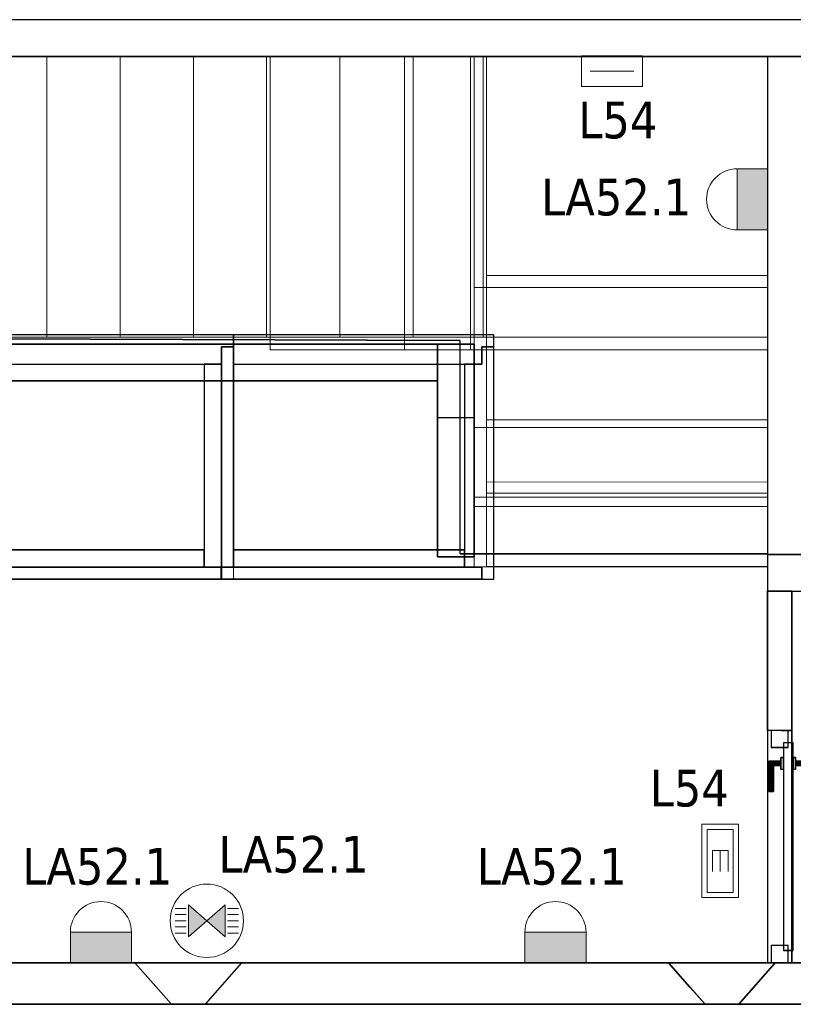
# Model space of a CAD drawing. Header units: metres. Extents: x 391.1 to 430.4, y 12.7 to 28.4.
# Tile 181 of 186: x 412.7 to 415.9, y 24.2 to 28.2. Entities that reach past the tile are written whole.
import ezdxf

# ---------------------------------------------------------------- set-up
doc = ezdxf.new("R2010")
doc.units = ezdxf.units.M
doc.layers.add('01_CARPINTERIA', color=5, linetype='Continuous', lineweight=25, true_color=0x0000ff)
doc.layers.add('01_SUELOS', color=7, linetype='Continuous', lineweight=25, true_color=0x007f00)
for name, color, linetype, lineweight in [('A-DETL-GENF-OTLN', 7, 'Continuous', 18), ('A-GENM-____-OTLN', 7, 'Continuous', 18), ('A-WALL-____-MCUT', 7, 'Continuous', 25), ('A-WALL-____-OTLN', 7, 'Continuous', 25), ('E-LITE-____-IDEN', 7, 'Continuous', 30), ('E-LITE-EQPM-IDEN', 7, 'Continuous', 30), ('S-STRS-____-MCUT', 7, 'Continuous', 18), ('S-STRS-____-OTLN', 7, 'Continuous', 18)]:
    doc.layers.add(name, color=color, linetype=linetype, lineweight=lineweight)
doc.styles.add('Tahoma_4', font='tahoma.ttf', dxfattribs={"height": 0.15})

# ---------------------------------------------------------------- blocks, each defined once
blk = doc.blocks.new('Family - Peldaño final-153578-02_ENLLUMENAT_P0')
at = {"layer": 'S-STRS-____-OTLN', "color": 253, "true_color": 0xaaaaaa}
for p, q in [((1.109, 2.0879), (3.7856, 2.0879)), ((1.999, 2.0879), (1.699, 2.0879)), ((1.699, 2.0879), (1.999, 2.0879)), ((1.999, 2.0879), (1.699, 2.0879)), ((2.299, 2.0879), (1.999, 2.0879)), ((1.999, 2.0879), (2.299, 2.0879)), ((1.999, 2.0879), (1.999, 0.9379)), ((1.999, 0.9379), (1.999, 2.0879)), ((1.999, 0.9379), (1.999, 2.0879)), ((1.999, 2.0879), (1.999, 0.9379)), ((1.999, 0.9379), (1.999, 2.0879)), ((1.999, 0.9379), (1.999, 2.0879)), ((2.299, 2.0879), (1.999, 2.0879)), ((2.299, 0.9379), (2.299, 2.0879)), ((2.299, 2.0879), (2.299, 0.9379)), ((2.599, 2.0879), (2.299, 2.0879)), ((2.299, 2.0879), (2.599, 2.0879)), ((2.299, 2.0879), (2.299, 0.9379)), ((2.299, 0.9379), (2.299, 2.0879)), ((2.299, 0.9379), (2.299, 2.0879)), ((2.299, 0.9379), (2.299, 2.0879)), ((2.599, 2.0879), (2.299, 2.0879)), ((2.599, 0.9379), (2.599, 2.0879)), ((2.599, 2.0879), (2.599, 0.9379)), ((2.899, 2.0879), (2.599, 2.0879)), ((2.599, 2.0879), (2.899, 2.0879)), ((2.599, 2.0879), (2.599, 0.9379)), ((2.599, 0.9379), (2.599, 2.0879)), ((2.599, 0.9379), (2.599, 2.0879)), ((2.599, 0.9379), (2.599, 2.0879)), ((2.899, 2.0879), (2.599, 2.0879)), ((3.199, 2.0879), (2.899, 2.0879)), ((2.899, 2.0879), (3.199, 2.0879)), ((2.899, 2.0879), (2.899, 0.9379)), ((2.899, 0.9379), (2.899, 2.0879)), ((2.899, 0.9379), (2.899, 2.0879)), ((2.899, 2.0879), (2.899, 0.9379)), ((2.899, 0.9379), (2.899, 2.0879)), ((2.899, 0.9379), (2.899, 2.0879)), ((3.199, 2.0879), (2.899, 2.0879)), ((3.199, 0.9379), (3.199, 2.0879)), ((3.199, 2.0879), (3.199, 0.9379)), ((3.499, 2.0879), (3.199, 2.0879)), ((3.199, 2.0879), (3.499, 2.0879)), ((3.199, 2.0879), (3.199, 0.9379)), ((3.199, 0.9379), (3.199, 2.0879)), ((3.199, 0.9379), (3.199, 2.0879)), ((3.199, 0.9379), (3.199, 2.0879)), ((3.499, 2.0879), (3.199, 2.0879)), ((3.499, 0.9379), (3.499, 2.0879)), ((3.499, 2.0879), (3.499, 0.9379)), ((3.799, 2.0879), (3.499, 2.0879)), ((3.499, 2.0879), (3.799, 2.0879)), ((3.499, 2.0879), (3.499, 0.9379)), ((3.499, 0.9379), (3.499, 2.0879)), ((3.499, 0.9379), (3.499, 2.0879)), ((3.499, 0.9379), (3.499, 2.0879)), ((3.799, 2.0879), (3.499, 2.0879)), ((3.7856, 2.0879), (3.799, 2.0879)), ((3.7856, 0.9379), (3.7856, 2.0879)), ((4.9492, 2.0879), (3.799, 2.0879)), ((3.799, 2.0879), (4.9492, 2.0879)), ((3.799, 2.0879), (3.799, 0.9379)), ((3.799, 0.9379), (3.799, 2.0879)), ((4.9492, 2.0879), (3.799, 2.0879)), ((3.799, 2.0879), (4.9492, 2.0879)), ((3.799, 2.0879), (3.799, 0.9379)), ((3.799, 0.9379), (3.799, 2.0879)), ((3.799, 0.9379), (3.799, 2.0879)), ((3.799, 2.0879), (3.799, 0.9379)), ((3.799, 2.0879), (3.799, 0.9379)), ((3.799, 0.9379), (3.799, 2.0879)), ((4.949, 0.9378), (4.9492, 2.0879)), ((4.9492, 2.0879), (4.949, 0.9378)), ((4.949, 0.9378), (4.9492, 2.0879)), ((4.9492, 2.0879), (4.949, 0.9378)), ((3.799, 0.6002), (3.7991, 1.1902)), ((3.7991, 1.1902), (3.799, 0.3456)), ((3.7991, 1.1902), (4.9491, 1.1901)), ((4.9491, 1.1901), (4.949, 0.3454)), ((4.949, 0.6), (4.9491, 1.1901)), ((1.109, 0.9379), (3.7856, 0.9379)), ((1.699, 0.9379), (1.999, 0.9379)), ((1.999, 0.9379), (1.699, 0.9379)), ((1.999, 0.9379), (1.699, 0.9379)), ((1.999, 0.9379), (2.299, 0.9379)), ((2.299, 0.9379), (1.999, 0.9379)), ((2.299, 0.9379), (1.999, 0.9379)), ((2.299, 0.9379), (2.599, 0.9379)), ((2.599, 0.9379), (2.299, 0.9379)), ((2.599, 0.9379), (2.299, 0.9379)), ((2.599, 0.9379), (2.899, 0.9379)), ((2.899, 0.9379), (2.599, 0.9379)), ((2.899, 0.9379), (2.599, 0.9379)), ((2.899, 0.9379), (3.199, 0.9379)), ((3.199, 0.9379), (2.899, 0.9379)), ((3.199, 0.9379), (2.899, 0.9379)), ((3.199, 0.9379), (3.499, 0.9379)), ((3.499, 0.9379), (3.199, 0.9379)), ((3.499, 0.9379), (3.199, 0.9379)), ((3.499, 0.9379), (3.799, 0.9379)), ((3.799, 0.9379), (3.499, 0.9379)), ((3.799, 0.9379), (3.499, 0.9379)), ((3.7856, 0.9379), (3.799, 0.9379)), ((3.799, 0.9379), (4.949, 0.9378)), ((4.949, 0.9378), (3.799, 0.9379)), ((4.949, 0.9378), (3.799, 0.9379)), ((3.799, 0.9379), (4.949, 0.9378)), ((3.799, 0.9379), (3.799, 0.6002)), ((3.799, 0.6002), (3.799, 0.9379)), ((3.799, 0.9379), (4.949, 0.9378)), ((4.949, 0.9378), (3.799, 0.9379)), ((4.949, 0.6), (4.949, 0.9378)), ((4.949, 0.9378), (4.949, 0.6)), ((3.799, 0.3002), (3.799, 0.6002)), ((3.799, 0.6002), (4.949, 0.6)), ((3.799, 0.6002), (4.949, 0.6)), ((4.949, 0.6), (3.799, 0.6002)), ((3.799, 0.6002), (4.949, 0.6)), ((3.799, 0.6002), (3.799, 0.3002)), ((3.799, 0.3002), (3.799, 0.6002)), ((3.799, 0.6002), (4.949, 0.6)), ((4.949, 0.6), (3.799, 0.6002)), ((4.949, 0.3), (4.949, 0.6)), ((4.949, 0.3), (4.949, 0.6)), ((4.949, 0.6), (4.949, 0.3)), ((3.799, 0.3456), (3.7989, 0.0002)), ((4.949, 0.3454), (3.799, 0.3456)), ((4.949, 0.3454), (4.9489, 0)), ((3.7989, 0.0002), (3.799, 0.3002)), ((3.799, 0.3002), (3.7989, 0.0002)), ((3.7989, 0.0002), (3.799, 0.3002)), ((3.799, 0.3002), (4.949, 0.3)), ((3.799, 0.3002), (4.949, 0.3)), ((4.949, 0.3), (3.799, 0.3002)), ((3.799, 0.3002), (4.949, 0.3)), ((3.799, 0.3002), (4.949, 0.3)), ((4.949, 0.3), (3.799, 0.3002)), ((4.9489, 0), (4.949, 0.3)), ((4.9489, 0), (4.949, 0.3)), ((4.949, 0.3), (4.9489, 0)), ((3.7989, 0.0002), (4.9489, 0)), ((3.7989, 0.0002), (4.9489, 0)), ((3.7989, 0.0002), (4.9489, 0)), ((4.9489, 0), (3.7989, 0.0002))]:
    blk.add_line(p, q, dxfattribs=at)
blk = doc.blocks.new('Family - Envans PB-155351-02_ENLLUMENAT_P0')
at = {"layer": 'A-WALL-____-MCUT', "color": 253, "true_color": 0xaaaaaa}
for p, q in [((2.1875, 0.17), (0, 0.17)), ((0, 0.17), (0, 0)), ((2.1875, 0), (2.1875, 0.17)), ((0, 0), (2.1875, 0))]:
    blk.add_line(p, q, dxfattribs=at)
at = {"layer": 'A-WALL-____-OTLN', "color": 253, "true_color": 0xaaaaaa}
for p, q in [((2.1875, 0.17), (0, 0.17)), ((0, 0.17), (0, 0)), ((2.1875, 0), (2.1875, 0.17)), ((0, 0), (2.1875, 0))]:
    blk.add_line(p, q, dxfattribs=at)
at = {"layer": 'A-WALL-____-OTLN', "color": 253, "lineweight": 18, "true_color": 0xaaaaaa}
blk.add_line((0, 0), (2.1875, 0), dxfattribs=at)
blk = doc.blocks.new('Family - Envans PB-155415-02_ENLLUMENAT_P0')
at = {"layer": 'A-WALL-____-MCUT', "color": 253, "true_color": 0xaaaaaa}
for p, q in [((0.9849, 0.12), (0.05, 0.12)), ((0.05, 0.12), (0.05, 0.05)), ((0.9849, 0.05), (0.9849, 0.12)), ((1.4949, 0.12), (1.1049, 0.12)), ((1.1049, 0.12), (1.1049, 0.05)), ((1.4949, 0.05), (1.4949, 0.12)), ((0, 0.05), (0, 0)), ((0.05, 0.05), (0, 0.05)), ((1.1049, 0.05), (0.9849, 0.05)), ((1.5649, 0.05), (1.4949, 0.05)), ((1.5649, 0), (1.5649, 0.05)), ((0, 0), (1.5649, 0))]:
    blk.add_line(p, q, dxfattribs=at)
at = {"layer": 'A-WALL-____-OTLN', "color": 253, "true_color": 0xaaaaaa}
for p, q in [((0.05, 0.12), (0.05, 0.05)), ((0.9849, 0.12), (0.05, 0.12)), ((0.9849, 0.05), (0.9849, 0.12)), ((1.1049, 0.12), (1.1049, 0.05)), ((1.4949, 0.12), (1.1049, 0.12)), ((1.4949, 0.05), (1.4949, 0.12)), ((0, 0.05), (0, 0)), ((0.05, 0.05), (0, 0.05)), ((1.1049, 0.05), (0.9849, 0.05)), ((1.5649, 0.05), (1.4949, 0.05)), ((1.5649, 0), (1.5649, 0.05)), ((0, 0), (1.5649, 0))]:
    blk.add_line(p, q, dxfattribs=at)
at = {"layer": 'A-WALL-____-OTLN', "color": 253, "lineweight": 18, "true_color": 0xaaaaaa}
blk.add_line((0, 0), (1.6149, 0), dxfattribs=at)
blk = doc.blocks.new('Family - Envans PB-155440-02_ENLLUMENAT_P0')
at = {"layer": 'A-WALL-____-MCUT', "color": 253, "true_color": 0xaaaaaa}
for p, q in [((0.83, 0.12), (0, 0.12)), ((0, 0.12), (0, 0.05)), ((0.83, 0.05), (0.83, 0.12)), ((0, 0.05), (0, 0)), ((0.9, 0.05), (0, 0.05)), ((0, 0.05), (0.83, 0.05)), ((0.9, 0), (0.9, 0.05)), ((0, 0), (0.9, 0))]:
    blk.add_line(p, q, dxfattribs=at)
at = {"layer": 'A-WALL-____-OTLN', "color": 253, "true_color": 0xaaaaaa}
for p, q in [((0.83, 0.12), (0, 0.12)), ((0, 0.12), (0, 0.05)), ((0.83, 0.05), (0.83, 0.12)), ((0, 0.05), (0, 0)), ((0, 0.05), (0.9, 0.05)), ((0, 0.05), (0.83, 0.05)), ((0.9, 0.05), (0.9, 0)), ((0.9, 0), (0, 0))]:
    blk.add_line(p, q, dxfattribs=at)
at = {"layer": 'A-WALL-____-OTLN', "color": 253, "lineweight": 18, "true_color": 0xaaaaaa}
blk.add_line((-0.05, 0), (0.9, 0), dxfattribs=at)
blk = doc.blocks.new('Family - Envans PB-155483-02_ENLLUMENAT_P0')
at = {"layer": 'A-WALL-____-MCUT', "color": 253, "true_color": 0xaaaaaa}
for p, q in [((0.0879, 0.0704), (0, 0.1701)), ((0, 0.1701), (0.2323, 0.1701)), ((0.2323, 0.1701), (0.406, 0.1701)), ((0.4366, 0.17), (0.3733, 0.0972)), ((0.406, 0.1701), (0.406, 0.17)), ((0.406, 0.17), (0.406, 0.17)), ((0.406, 0.17), (0.4195, 0.17)), ((0.4195, 0.17), (0.4366, 0.17)), ((0.3733, 0.0972), (0.2886, 0)), ((0.15, 0.0001), (0.0879, 0.0704)), ((0.2313, 0), (0.15, 0.0001)), ((0.2886, 0), (0.2313, 0))]:
    blk.add_line(p, q, dxfattribs=at)
at = {"layer": 'A-WALL-____-OTLN', "color": 253, "true_color": 0xaaaaaa}
for p, q in [((0.4367, 0.1701), (0, 0.1701)), ((0.15, 0.0001), (0, 0.1701)), ((0, 0.1701), (0.4367, 0.1701)), ((0.2323, 0.1701), (0, 0.1701)), ((0, 0.1701), (0.15, 0.0001)), ((0, 0.1701), (0.0879, 0.0704)), ((0.406, 0.1701), (0.2323, 0.1701)), ((0.4367, 0.1701), (0.2886, 0)), ((0.2886, 0), (0.4367, 0.1701)), ((0.3733, 0.0972), (0.4366, 0.17)), ((0.406, 0.1701), (0.406, 0.17)), ((0.406, 0.17), (0.406, 0.1701)), ((0.406, 0.1701), (0.4367, 0.1701)), ((0.406, 0.17), (0.406, 0.1701)), ((0.4367, 0.1701), (0.406, 0.1701)), ((0.406, 0.17), (0.406, 0.17)), ((0.4366, 0.17), (0.406, 0.17)), ((0.406, 0.17), (0.4366, 0.17)), ((0.4195, 0.17), (0.406, 0.17)), ((0.4195, 0.17), (0.4366, 0.17)), ((0.4366, 0.17), (0.4367, 0.1701)), ((0.4366, 0.17), (0.4367, 0.1701)), ((0.3733, 0.0972), (0.2886, 0)), ((0.0879, 0.0704), (0.15, 0.0001)), ((0.15, 0.0001), (0.2886, 0)), ((0.15, 0.0001), (0.2886, 0)), ((0.15, 0.0001), (0.2313, 0)), ((0.2313, 0), (0.2886, 0))]:
    blk.add_line(p, q, dxfattribs=at)
blk = doc.blocks.new('Family - Evans PB-155547-02_ENLLUMENAT_P0')
at = {"layer": 'A-WALL-____-MCUT', "color": 253, "true_color": 0xaaaaaa}
for p, q in [((0.15, 0.87), (0, 0.87)), ((0, 0.87), (0, 0.5699)), ((0.15, 0.5699), (0.15, 0.87)), ((0, 0.5699), (0.15, 0.5699))]:
    blk.add_line(p, q, dxfattribs=at)
at = {"layer": 'A-WALL-____-OTLN', "color": 253, "true_color": 0xaaaaaa}
for p, q in [((0, 0.87), (0.15, 0.87)), ((0, 0), (0, 0.87)), ((0.15, 0.87), (0.15, 0)), ((0, 0.5699), (0, 0)), ((0.15, 0), (0.15, 0.5699)), ((0.15, 0), (0, 0)), ((0, 0), (0.15, 0))]:
    blk.add_line(p, q, dxfattribs=at)
blk = doc.blocks.new('Family - Envans PB-155580-02_ENLLUMENAT_P0')
at = {"layer": 'A-WALL-____-MCUT', "color": 253, "true_color": 0xaaaaaa}
for p, q in [((1.4449, 0.12), (0.07, 0.12)), ((0.07, 0.12), (0.07, 0.05)), ((1.4449, 0.05), (1.4449, 0.12)), ((0, 0.05), (0, 0)), ((1.5149, 0.05), (0, 0.05)), ((0.07, 0.05), (1.4449, 0.05)), ((1.5149, 0), (1.5149, 0.05)), ((0, 0), (1.5149, 0))]:
    blk.add_line(p, q, dxfattribs=at)
at = {"layer": 'A-WALL-____-OTLN', "color": 253, "true_color": 0xaaaaaa}
for p, q in [((0.07, 0.05), (0.07, 0.12)), ((0.07, 0.12), (1.4449, 0.12)), ((1.4449, 0.12), (1.4449, 0.05)), ((0, 0.05), (1.5149, 0.05)), ((0, 0), (0, 0.05)), ((1.4449, 0.05), (0.07, 0.05)), ((1.5149, 0.05), (1.5149, 0)), ((1.5149, 0), (0, 0))]:
    blk.add_line(p, q, dxfattribs=at)
at = {"layer": 'A-WALL-____-OTLN', "color": 253, "lineweight": 18, "true_color": 0xaaaaaa}
blk.add_line((0, 0), (1.5149, 0), dxfattribs=at)
blk = doc.blocks.new('Family - LONDR55-XX_ZZ-ARQ-CAA-M3D-Londres55-155600-02_ENLLUMENAT_P0')
at = {"layer": '01_CARPINTERIA', "color": 161, "true_color": 0xaaaaff}
for p, q in [((0.1263, 0.1487), (0.125, 0.15)), ((0.125, 0.15), (0.125, 0.1)), ((0.125, 0.15), (0.1263, 0.1487)), ((0.25, 0.15), (0.125, 0.15)), ((0.13, 0.145), (0.1263, 0.1487)), ((0.1263, 0.1487), (0.1263, 0.1)), ((0.1263, 0.1487), (0.1263, 0.1)), ((0.1263, 0.1487), (0.13, 0.145)), ((0.25, 0.1487), (0.1263, 0.1487)), ((0.25, 0.1487), (0.1263, 0.1487)), ((0.135, 0.14), (0.13, 0.145)), ((0.13, 0.145), (0.13, 0.1)), ((0.13, 0.145), (0.13, 0.1)), ((0.13, 0.145), (0.135, 0.14)), ((0.25, 0.145), (0.13, 0.145)), ((0.25, 0.145), (0.13, 0.145)), ((0.135, 0.1), (0.135, 0.14)), ((0.135, 0.14), (0.135, 0.1)), ((0.135, 0.14), (0.14, 0.135)), ((0.14, 0.135), (0.135, 0.14)), ((0.135, 0.14), (0.25, 0.14)), ((0.25, 0.14), (0.135, 0.14)), ((0.14, 0.135), (0.14, 0.1)), ((0.14, 0.135), (0.1437, 0.1313)), ((0.1437, 0.1313), (0.14, 0.135)), ((0.14, 0.135), (0.14, 0.1)), ((0.25, 0.135), (0.14, 0.135)), ((0.25, 0.135), (0.14, 0.135)), ((0.1437, 0.1313), (0.1437, 0.1)), ((0.1437, 0.1313), (0.145, 0.13)), ((0.145, 0.13), (0.1437, 0.1313)), ((0.1437, 0.1313), (0.1437, 0.1)), ((0.25, 0.1313), (0.1437, 0.1313)), ((0.25, 0.1313), (0.1437, 0.1313)), ((0.145, 0.13), (0.145, 0.1)), ((0.25, 0.13), (0.145, 0.13)), ((0.25, 0.1487), (0.25, 0.15)), ((0.25, 0.15), (0.25, 0.1487)), ((0.25, 0.145), (0.25, 0.1487)), ((0.25, 0.1487), (0.25, 0.145)), ((0.25, 0.145), (0.25, 0.14)), ((0.25, 0.14), (0.25, 0.145)), ((0.25, 0.14), (0.25, 0.135)), ((0.25, 0.135), (0.25, 0.14)), ((0.25, 0.135), (0.25, 0.1313)), ((0.25, 0.1313), (0.25, 0.135)), ((0.25, 0.1313), (0.25, 0.13)), ((0.25, 0.13), (0.25, 0.1313)), ((0.8997, 0.09), (0.05, 0.09)), ((0.05, 0.09), (0.05, 0.05)), ((0.8997, 0.09), (0.05, 0.09)), ((0.05, 0.09), (0.05, 0.05)), ((0.16, 0.1), (0.11, 0.1)), ((0.11, 0.1), (0.16, 0.1)), ((0.11, 0.1), (0.11, 0.09)), ((0.11, 0.09), (0.11, 0.1)), ((0.16, 0.09), (0.11, 0.09)), ((0.11, 0.09), (0.16, 0.09)), ((0.1263, 0.1), (0.125, 0.1)), ((0.125, 0.1), (0.1263, 0.1)), ((0.13, 0.1), (0.1263, 0.1)), ((0.1263, 0.1), (0.13, 0.1)), ((0.135, 0.1), (0.13, 0.1)), ((0.13, 0.1), (0.135, 0.1)), ((0.14, 0.1), (0.135, 0.1)), ((0.135, 0.1), (0.14, 0.1)), ((0.14, 0.1), (0.1437, 0.1)), ((0.1437, 0.1), (0.14, 0.1)), ((0.1437, 0.1), (0.145, 0.1)), ((0.145, 0.1), (0.1437, 0.1)), ((0.16, 0.1), (0.16, 0.09)), ((0.16, 0.1), (0.16, 0.09)), ((0.8997, 0.05), (0.8997, 0.09)), ((0.8997, 0.09), (0.8997, 0.05)), ((0.07, 0.07), (0, 0.07)), ((0, 0.07), (0, 0)), ((0.07, 0.07), (0, 0.07)), ((0, 0.07), (0, 0)), ((0.05, 0.05), (0.8997, 0.05)), ((0.05, 0.05), (0.8997, 0.05)), ((0.07, 0), (0.07, 0.07)), ((0.07, 0.07), (0.07, 0)), ((0.11, 0.05), (0.16, 0.05)), ((0.16, 0.05), (0.11, 0.05)), ((0.11, 0.05), (0.11, 0.04)), ((0.11, 0.04), (0.11, 0.05)), ((0.16, 0.05), (0.16, 0.04)), ((0.16, 0.05), (0.16, 0.04)), ((0.9497, 0.07), (0.8797, 0.07)), ((0.8797, 0.07), (0.8797, 0)), ((0.9497, 0.07), (0.8797, 0.07)), ((0.8797, 0.07), (0.8797, 0)), ((0.9497, 0), (0.9497, 0.07)), ((0.9497, 0.07), (0.9497, 0)), ((0, 0), (0.07, 0)), ((0, 0), (0.07, 0)), ((0.11, 0.04), (0.16, 0.04)), ((0.16, 0.04), (0.11, 0.04)), ((0.1263, 0.04), (0.125, 0.04)), ((0.125, 0.04), (0.1263, 0.04)), ((0.125, 0.04), (0.125, -0.01)), ((0.13, 0.04), (0.1263, 0.04)), ((0.1263, 0.04), (0.13, 0.04)), ((0.1263, 0.04), (0.1263, -0.0087)), ((0.1263, 0.04), (0.1263, -0.0087)), ((0.13, 0.04), (0.135, 0.04)), ((0.135, 0.04), (0.13, 0.04)), ((0.13, 0.04), (0.13, -0.005)), ((0.13, 0.04), (0.13, -0.005)), ((0.13, -0.005), (0.135, 0)), ((0.135, 0), (0.13, -0.005)), ((0.135, 0.04), (0.14, 0.04)), ((0.14, 0.04), (0.135, 0.04)), ((0.135, 0), (0.135, 0.04)), ((0.135, 0.04), (0.135, 0)), ((0.14, 0.005), (0.135, 0)), ((0.135, 0), (0.14, 0.005)), ((0.25, 0), (0.135, 0)), ((0.135, 0), (0.25, 0)), ((0.14, 0.04), (0.1437, 0.04)), ((0.1437, 0.04), (0.14, 0.04)), ((0.14, 0.04), (0.14, 0.005)), ((0.14, 0.04), (0.14, 0.005)), ((0.1437, 0.0087), (0.14, 0.005)), ((0.14, 0.005), (0.1437, 0.0087)), ((0.14, 0.005), (0.25, 0.005)), ((0.14, 0.005), (0.25, 0.005)), ((0.1437, 0.04), (0.145, 0.04)), ((0.145, 0.04), (0.1437, 0.04)), ((0.1437, 0.04), (0.1437, 0.0087)), ((0.1437, 0.04), (0.1437, 0.0087)), ((0.145, 0.01), (0.1437, 0.0087)), ((0.1437, 0.0087), (0.145, 0.01)), ((0.1437, 0.0087), (0.25, 0.0087)), ((0.1437, 0.0087), (0.25, 0.0087)), ((0.145, 0.04), (0.145, 0.01)), ((0.145, 0.01), (0.25, 0.01)), ((0.25, 0.0087), (0.25, 0.01)), ((0.25, 0.01), (0.25, 0.0087)), ((0.25, 0.005), (0.25, 0.0087)), ((0.25, 0.0087), (0.25, 0.005)), ((0.25, 0.005), (0.25, 0)), ((0.25, 0), (0.25, 0.005)), ((0.25, 0), (0.25, -0.005)), ((0.25, -0.005), (0.25, 0)), ((0.8797, 0), (0.9497, 0)), ((0.8797, 0), (0.9497, 0)), ((0.125, -0.01), (0.1263, -0.0087)), ((0.1263, -0.0087), (0.125, -0.01)), ((0.125, -0.01), (0.25, -0.01)), ((0.1263, -0.0087), (0.13, -0.005)), ((0.13, -0.005), (0.1263, -0.0087)), ((0.1263, -0.0087), (0.25, -0.0087)), ((0.1263, -0.0087), (0.25, -0.0087)), ((0.13, -0.005), (0.25, -0.005)), ((0.13, -0.005), (0.25, -0.005)), ((0.25, -0.005), (0.25, -0.0087)), ((0.25, -0.0087), (0.25, -0.005)), ((0.25, -0.0087), (0.25, -0.01)), ((0.25, -0.01), (0.25, -0.0087))]:
    blk.add_line(p, q, dxfattribs=at)
blk = doc.blocks.new('Family - Porta PB-155601-02_ENLLUMENAT_P0')
blk.add_blockref('Family - LONDR55-XX_ZZ-ARQ-CAA-M3D-Londres55-155600-02_ENLLUMENAT_P0', (0, 0))
blk = doc.blocks.new('Family - Envans PB-155632-02_ENLLUMENAT_P0')
at = {"layer": 'A-WALL-____-MCUT', "color": 253, "true_color": 0xaaaaaa}
for p, q in [((1.0656, 0.12), (0.05, 0.12)), ((0.05, 0.12), (0.05, 0.05)), ((1.0656, 0), (1.0656, 0.12)), ((0.05, 0.05), (0, 0.05)), ((0, 0.05), (0, 0)), ((0, 0), (1.0656, 0))]:
    blk.add_line(p, q, dxfattribs=at)
at = {"layer": 'A-WALL-____-OTLN', "color": 253, "true_color": 0xaaaaaa}
for p, q in [((1.0656, 0.12), (0.05, 0.12)), ((0.05, 0.12), (0.05, 0.05)), ((1.0656, 0), (1.0656, 0.12)), ((0, 0.05), (0, 0)), ((0.05, 0.05), (0, 0.05)), ((0, 0), (1.0656, 0))]:
    blk.add_line(p, q, dxfattribs=at)
at = {"layer": 'A-WALL-____-OTLN', "color": 253, "lineweight": 18, "true_color": 0xaaaaaa}
blk.add_line((0, 0), (1.0656, 0), dxfattribs=at)
blk = doc.blocks.new('Family - Envans PB-155654-02_ENLLUMENAT_P0')
at = {"layer": 'A-WALL-____-MCUT', "color": 253, "true_color": 0xaaaaaa}
for p, q in [((12.4075, 0.15), (0, 0.15)), ((0, 0), (14.0103, 0))]:
    blk.add_line(p, q, dxfattribs=at)
at = {"layer": 'A-WALL-____-OTLN', "color": 253, "true_color": 0xaaaaaa}
for p, q in [((12.4075, 0.15), (0, 0.15)), ((0, 0), (14.0103, 0))]:
    blk.add_line(p, q, dxfattribs=at)
at = {"layer": 'A-WALL-____-OTLN', "color": 253, "lineweight": 18, "true_color": 0xaaaaaa}
blk.add_line((0, 0), (14.0103, 0), dxfattribs=at)
blk = doc.blocks.new('Family - Peldaño final-155690-02_ENLLUMENAT_P0')
at = {"layer": 'S-STRS-____-MCUT', "color": 253, "true_color": 0xaaaaaa}
for p, q in [((3.464, 2.0879), (2.9141, 2.0879)), ((2.9141, 2.0879), (2.9141, 0.8879)), ((3.464, 0.8879), (3.464, 2.0879)), ((2.9141, 0.8879), (3.464, 0.8879))]:
    blk.add_line(p, q, dxfattribs=at)
at = {"layer": 'S-STRS-____-OTLN', "color": 253, "true_color": 0xaaaaaa}
for p, q in [((2.9141, 2.0879), (3.7342, 2.0879)), ((3.749, 2.0879), (3.464, 2.0879)), ((3.464, 0.8879), (3.464, 2.0879)), ((3.749, 2.0879), (3.464, 2.0879)), ((3.464, 2.0879), (3.749, 2.0879)), ((3.464, 2.0879), (3.464, 0.8879)), ((3.464, 0.8879), (3.464, 2.0879)), ((3.7342, 2.0879), (3.749, 2.0879)), ((3.7342, 0.8879), (3.7342, 2.0879)), ((3.749, 2.0879), (3.749, 0.8879)), ((3.749, 0.8879), (3.749, 2.0879)), ((4.9492, 2.0879), (3.749, 2.0879)), ((3.749, 2.0879), (4.9492, 2.0879)), ((3.749, 2.0879), (3.749, 0.8879)), ((3.749, 0.8879), (3.749, 2.0879)), ((4.9492, 2.0879), (3.749, 2.0879)), ((3.749, 2.0879), (4.9492, 2.0879)), ((3.749, 2.0879), (3.749, 0.8879)), ((3.749, 0.8879), (3.749, 2.0879)), ((3.749, 0.8879), (3.749, 2.0879)), ((3.749, 2.0879), (3.749, 0.8879)), ((4.949, 0.8877), (4.9492, 2.0879)), ((4.9492, 2.0879), (4.949, 0.8877)), ((4.949, 0.8877), (4.9492, 2.0879)), ((4.9492, 2.0879), (4.949, 0.8877)), ((3.7491, 1.1422), (3.7489, 0.2464)), ((3.749, 0.5702), (3.7491, 1.1422)), ((3.7491, 1.1422), (4.9491, 1.142)), ((4.9491, 1.142), (4.9489, 0.2462)), ((4.949, 0.57), (4.9491, 1.142)), ((2.9141, 0.8879), (3.7342, 0.8879)), ((3.749, 0.8879), (3.464, 0.8879)), ((3.464, 0.8879), (3.749, 0.8879)), ((3.749, 0.8879), (3.464, 0.8879)), ((3.7342, 0.8879), (3.749, 0.8879)), ((3.749, 0.8879), (4.949, 0.8877)), ((4.949, 0.8877), (3.749, 0.8879)), ((4.949, 0.8877), (3.749, 0.8879)), ((3.749, 0.8879), (4.949, 0.8877)), ((3.749, 0.8879), (3.749, 0.5702)), ((3.749, 0.5702), (3.749, 0.8879)), ((3.749, 0.8879), (4.949, 0.8877)), ((4.949, 0.8877), (3.749, 0.8879)), ((4.949, 0.57), (4.949, 0.8877)), ((4.949, 0.8877), (4.949, 0.57)), ((3.749, 0.5702), (4.949, 0.57)), ((4.949, 0.57), (3.749, 0.5702)), ((4.949, 0.57), (3.749, 0.5702)), ((3.749, 0.5702), (4.949, 0.57)), ((3.749, 0.5702), (3.749, 0.2852)), ((3.749, 0.2852), (3.749, 0.5702)), ((3.749, 0.2852), (3.749, 0.5702)), ((3.749, 0.5702), (4.949, 0.57)), ((3.749, 0.5702), (4.949, 0.57)), ((4.949, 0.285), (4.949, 0.57)), ((4.949, 0.57), (4.949, 0.285)), ((4.949, 0.285), (4.949, 0.57)), ((3.749, 0.2852), (3.7489, 0.0002)), ((3.7489, 0.0002), (3.749, 0.2852)), ((3.7489, 0.0002), (3.749, 0.2852)), ((4.949, 0.285), (3.749, 0.2852)), ((3.749, 0.2852), (4.949, 0.285)), ((3.749, 0.2852), (4.949, 0.285)), ((4.949, 0.285), (3.749, 0.2852)), ((3.749, 0.2852), (4.949, 0.285)), ((3.749, 0.2852), (4.949, 0.285)), ((4.9489, 0), (4.949, 0.285)), ((4.949, 0.285), (4.9489, 0)), ((4.9489, 0), (4.949, 0.285)), ((3.7489, 0.2464), (3.7489, 0.0002)), ((3.7489, 0.2464), (4.9489, 0.2462)), ((4.9489, 0.2462), (4.9489, 0)), ((3.7489, 0.0002), (4.9489, 0)), ((4.9489, 0), (3.7489, 0.0002)), ((4.9489, 0), (3.7489, 0.0002)), ((3.7489, 0.0002), (4.9489, 0))]:
    blk.add_line(p, q, dxfattribs=at)
blk = doc.blocks.new('Family - Envans PB-155780-02_ENLLUMENAT_P0')
at = {"layer": 'A-WALL-____-MCUT', "color": 253, "true_color": 0xaaaaaa}
for p, q in [((0.88, 0.12), (0.05, 0.12)), ((0.05, 0.12), (0.05, 0.05)), ((0.88, 0.05), (0.88, 0.12)), ((0, 0.05), (0, 0)), ((0.05, 0.05), (0, 0.05)), ((0.95, 0.05), (0.88, 0.05)), ((0.95, 0), (0.95, 0.05)), ((0, 0), (0.95, 0))]:
    blk.add_line(p, q, dxfattribs=at)
at = {"layer": 'A-WALL-____-OTLN', "color": 253, "true_color": 0xaaaaaa}
for p, q in [((0.05, 0.12), (0.05, 0.05)), ((0.88, 0.12), (0.05, 0.12)), ((0.88, 0.05), (0.88, 0.12)), ((0, 0.05), (0, 0)), ((0.05, 0.05), (0, 0.05)), ((0.95, 0.05), (0.88, 0.05)), ((0.95, 0), (0.95, 0.05)), ((0, 0), (0.95, 0))]:
    blk.add_line(p, q, dxfattribs=at)
at = {"layer": 'A-WALL-____-OTLN', "color": 253, "lineweight": 18, "true_color": 0xaaaaaa}
blk.add_line((0, 0), (1, 0), dxfattribs=at)
blk = doc.blocks.new('Family - Evans PB-155782-02_ENLLUMENAT_P0')
at = {"layer": 'A-WALL-____-MCUT', "color": 253, "true_color": 0xaaaaaa}
for p, q in [((0, 0.15), (0, 0)), ((2.2488, 0.15), (0, 0.15)), ((2.2488, 0), (2.2488, 0.15)), ((0, 0), (2.2488, 0))]:
    blk.add_line(p, q, dxfattribs=at)
at = {"layer": 'A-WALL-____-OTLN', "color": 253, "true_color": 0xaaaaaa}
for p, q in [((0, 0), (0, 0.15)), ((0, 0.15), (2.2488, 0.15)), ((2.2488, 0.15), (2.2488, 0)), ((2.2488, 0), (0, 0))]:
    blk.add_line(p, q, dxfattribs=at)
blk = doc.blocks.new('Family - Envans PB-155864-02_ENLLUMENAT_P0')
at = {"layer": 'A-WALL-____-MCUT', "color": 253, "true_color": 0xaaaaaa}
for p, q in [((0.1481, 0.1701), (0, 0)), ((0.2867, 0.17), (0.1481, 0.1701)), ((0.4367, 0), (0.2867, 0.17)), ((0, 0), (0.4367, 0))]:
    blk.add_line(p, q, dxfattribs=at)
at = {"layer": 'A-WALL-____-OTLN', "color": 253, "true_color": 0xaaaaaa}
for p, q in [((0.1481, 0.1701), (0, 0)), ((0.2867, 0.17), (0.1481, 0.1701)), ((0.4367, 0), (0.2867, 0.17)), ((0, 0), (0.4367, 0))]:
    blk.add_line(p, q, dxfattribs=at)
at = {"layer": 'A-WALL-____-OTLN', "color": 253, "lineweight": 18, "true_color": 0xaaaaaa}
blk.add_line((0, 0), (0.4367, 0), dxfattribs=at)
blk = doc.blocks.new('Family - Envans PB-155889-02_ENLLUMENAT_P0')
at = {"layer": 'A-WALL-____-MCUT', "color": 253, "true_color": 0xaaaaaa}
for p, q in [((0.9956, 0.12), (0.05, 0.12)), ((0.05, 0.12), (0.05, 0.05)), ((0.9956, 0.05), (0.9956, 0.12)), ((0, 0.05), (0, 0)), ((1.0656, 0.05), (0, 0.05)), ((0.05, 0.05), (0.9956, 0.05)), ((1.0656, 0), (1.0656, 0.05)), ((0, 0), (1.0656, 0))]:
    blk.add_line(p, q, dxfattribs=at)
at = {"layer": 'A-WALL-____-OTLN', "color": 253, "true_color": 0xaaaaaa}
for p, q in [((0.05, 0.05), (0.05, 0.12)), ((0.05, 0.12), (0.9956, 0.12)), ((0.9956, 0.12), (0.9956, 0.05)), ((0, 0.05), (1.0656, 0.05)), ((0, 0), (0, 0.05)), ((0.9956, 0.05), (0.05, 0.05)), ((1.0656, 0.05), (1.0656, 0)), ((1.0656, 0), (0, 0))]:
    blk.add_line(p, q, dxfattribs=at)
at = {"layer": 'A-WALL-____-OTLN', "color": 253, "lineweight": 18, "true_color": 0xaaaaaa}
blk.add_line((0.05, 0), (1.0656, 0), dxfattribs=at)
blk = doc.blocks.new('Family - Envans PB-155952-02_ENLLUMENAT_P0')
at = {"layer": 'A-WALL-____-MCUT', "color": 253, "true_color": 0xaaaaaa}
for p, q in [((1.7784, 0.17), (4.299, 0.1701)), ((4.299, 0.1701), (4.3564, 0.1701)), ((4.3564, 0.1701), (4.4376, 0.17)), ((4.4376, 0.17), (5.6793, 0.17)), ((4.3617, 0), (0, 0)), ((7.4391, 0), (4.3617, 0))]:
    blk.add_line(p, q, dxfattribs=at)
at = {"layer": 'A-WALL-____-MCUT', "color": 253, "lineweight": 18, "true_color": 0xaaaaaa}
blk.add_line((0, 0), (7.4391, 0), dxfattribs=at)
at = {"layer": 'A-WALL-____-OTLN', "color": 253, "true_color": 0xaaaaaa}
for p, q in [((4.299, 0.1701), (0, 0.17)), ((4.299, 0.1701), (0, 0.17)), ((4.299, 0.1701), (1.7784, 0.17)), ((4.299, 0.1701), (4.4376, 0.17)), ((4.4376, 0.17), (4.299, 0.1701)), ((4.3564, 0.1701), (4.299, 0.1701)), ((4.4376, 0.17), (4.3564, 0.1701)), ((7.4391, 0.17), (4.4376, 0.17)), ((5.6793, 0.17), (4.4376, 0.17)), ((4.4376, 0.17), (7.4391, 0.17)), ((7.4391, 0), (0, 0)), ((0, 0), (7.4391, 0)), ((0, 0), (4.3617, 0)), ((4.3617, 0), (7.4391, 0))]:
    blk.add_line(p, q, dxfattribs=at)
blk = doc.blocks.new('Family - LONDR55-XX_ZZ-ARQ-CAA-M3D-Londres55-155971-02_ENLLUMENAT_P0')
at = {"layer": '01_SUELOS', "color": 9, "true_color": 0xaad4aa}
for p, q in [((17.1901, 13.7155), (14.6914, 13.7251)), ((17.1901, 13.7155), (14.6914, 13.7251)), ((17.1901, 13.7155), (14.6914, 13.7251)), ((14.6914, 13.7251), (17.1901, 13.7155)), ((17.1901, 12.8429), (17.1901, 13.7155)), ((17.1901, 12.8429), (17.1901, 13.7155)), ((17.1901, 12.8429), (17.1901, 13.7155)), ((17.1901, 12.8429), (17.1901, 13.7155)), ((18.4473, 12.8429), (17.1901, 12.8429)), ((18.4473, 12.8429), (17.1901, 12.8429)), ((17.1901, 12.8429), (18.4473, 12.8429)), ((17.1901, 12.8429), (18.4473, 12.8429)), ((18.4473, 12.8402), (18.4473, 12.8429)), ((18.4473, 12.8402), (18.4473, 12.8429)), ((18.4473, 12.8402), (18.4473, 12.8429)), ((18.4473, 12.8429), (18.4473, 12.8402)), ((18.6173, 12.8402), (18.4473, 12.8402)), ((18.6173, 12.8402), (18.4473, 12.8402)), ((18.6173, 12.8402), (18.4473, 12.8402)), ((18.4473, 12.8402), (18.6173, 12.8402))]:
    blk.add_line(p, q, dxfattribs=at)
blk = doc.blocks.new('Family - Envans PB-155981-02_ENLLUMENAT_P0')
at = {"layer": 'A-WALL-____-MCUT', "color": 253, "true_color": 0xaaaaaa}
for p, q in [((0.9496, 0.0442), (0.9496, 0.1)), ((0.9496, 0.1), (1.1935, 0.1)), ((1.1935, 0.1), (1.5196, 0.1)), ((1.5196, 0.1), (1.5196, 0.0586)), ((0.9496, 0), (0.9496, 0.0442)), ((1.5196, 0.0586), (1.5196, 0)), ((1.1935, 0), (0.9496, 0)), ((1.5196, 0), (1.1935, 0))]:
    blk.add_line(p, q, dxfattribs=at)
at = {"layer": 'A-WALL-____-OTLN', "color": 253, "true_color": 0xaaaaaa}
for p, q in [((1.5196, 0.1), (0.0001, 0.1)), ((0.9496, 0.1), (0.0001, 0.1)), ((0.0001, 0.1), (0.0001, 0.0692)), ((0.0001, 0.1), (0.0001, 0.0692)), ((0.0001, 0.0692), (0.0001, 0.1)), ((0.9496, 0.1), (0.0001, 0.1)), ((0.0001, 0.0692), (0.0001, 0.1)), ((1.5196, 0.1), (0.0001, 0.1)), ((1.1935, 0.1), (0.9496, 0.1)), ((0.9496, 0), (0.9496, 0.1)), ((0.9496, 0.0442), (0.9496, 0.1)), ((0.9496, 0), (0.9496, 0.1)), ((1.1935, 0.1), (1.5196, 0.1)), ((1.5196, 0), (1.5196, 0.1)), ((1.5196, 0.0586), (1.5196, 0.1)), ((1.5196, 0), (1.5196, 0.1)), ((0, 0.0693), (0, 0)), ((0, 0.0693), (0, 0)), ((0.0001, 0.0692), (0, 0.0693)), ((0.0001, 0.0692), (0, 0.0693)), ((0, 0.0693), (0.0001, 0.0692)), ((0, 0.0693), (0, 0)), ((0.0001, 0.0692), (0, 0.0693)), ((0, 0), (0, 0.0693)), ((0.9496, 0.0442), (0.9496, 0)), ((1.5196, 0), (1.5196, 0.0586)), ((1.5196, 0), (0, 0)), ((0.9496, 0), (0, 0)), ((0, 0), (0.9496, 0)), ((1.5196, 0), (0, 0)), ((0.9496, 0), (1.1935, 0)), ((1.1935, 0), (1.5196, 0))]:
    blk.add_line(p, q, dxfattribs=at)
at = {"layer": 'A-WALL-____-OTLN', "color": 253, "lineweight": 18, "true_color": 0xaaaaaa}
blk.add_line((0, 0), (1.5196, 0), dxfattribs=at)
blk = doc.blocks.new('Family - Vano de puerta PB-155983-02_ENLLUMENAT_P0')
at = {"layer": 'A-GENM-____-OTLN', "color": 253, "true_color": 0xaaaaaa}
for p, q in [((415.8764, 25.3208), (415.7764, 25.3208)), ((415.7764, 25.3208), (415.7764, 24.3711)), ((415.7764, 24.3711), (415.7764, 25.3208)), ((415.7764, 25.3208), (415.8764, 25.3208)), ((415.8764, 24.3711), (415.8764, 25.3208)), ((415.8764, 25.3208), (415.8764, 24.3711)), ((415.7764, 24.3711), (415.8764, 24.3711)), ((415.7764, 24.3711), (415.8764, 24.3711))]:
    blk.add_line(p, q, dxfattribs=at)
blk = doc.blocks.new('LONDR55-XX_ZZ-ARQ-CAA-M3D-Londres55_ifc-1-02_ENLLUMENAT_P0')
at = {"layer": '01_CARPINTERIA', "color": 253, "lineweight": 18, "true_color": 0xaaaaaa, "rotation": 270}
blk.add_blockref('Family - Porta PB-155601-02_ENLLUMENAT_P0', (415.7914, 25.3208), dxfattribs=at)
at = {"layer": '01_SUELOS', "color": 253, "lineweight": 18, "true_color": 0xaaaaaa}
blk.add_blockref('Family - LONDR55-XX_ZZ-ARQ-CAA-M3D-Londres55-155971-02_ENLLUMENAT_P0', (397.3291, 13.2006), dxfattribs=at)
at = {"layer": 'A-GENM-____-OTLN', "color": 253, "lineweight": 18, "true_color": 0xaaaaaa}
blk.add_blockref('Family - Vano de puerta PB-155983-02_ENLLUMENAT_P0', (0, 0), dxfattribs=at)
at = {"layer": 'A-WALL-____-OTLN', "color": 253, "lineweight": 18, "true_color": 0xaaaaaa}
for name, p, rotation in [('Family - Envans PB-155654-02_ENLLUMENAT_P0', (421.2867, 28.2282), 180), ('Family - Envans PB-155351-02_ENLLUMENAT_P0', (415.7764, 28.0782), 270), ('Family - Envans PB-155415-02_ENLLUMENAT_P0', (413.5914, 26.9396), 180), ('Family - Envans PB-155632-02_ENLLUMENAT_P0', (414.6569, 26.9396), 180), ('Family - Envans PB-155780-02_ENLLUMENAT_P0', (414.6569, 25.9396), 90), ('Family - Envans PB-155440-02_ENLLUMENAT_P0', (413.5914, 25.9896), 90), ('Family - Envans PB-155981-02_ENLLUMENAT_P0', (415.8764, 24.3712), 90), ('Family - Envans PB-155952-02_ENLLUMENAT_P0', (417.7755, 24.3712), 180), ('Family - Envans PB-155864-02_ENLLUMENAT_P0', (413.6246, 24.3712), 180)]:
    blk.add_blockref(name, p, dxfattribs=dict(at, rotation=rotation))
for name, p in [('Family - Evans PB-155782-02_ENLLUMENAT_P0', (412.1777, 26.7508)), ('Family - Evans PB-155547-02_ENLLUMENAT_P0', (414.4264, 26.0308)), ('Family - Envans PB-155580-02_ENLLUMENAT_P0', (412.0264, 25.9396)), ('Family - Envans PB-155889-02_ENLLUMENAT_P0', (413.5414, 25.9396)), ('Family - Envans PB-155483-02_ENLLUMENAT_P0', (415.3705, 24.2011))]:
    blk.add_blockref(name, p, dxfattribs=at)
at = {"layer": 'S-STRS-____-OTLN', "color": 253, "lineweight": 18, "true_color": 0xaaaaaa}
for name, p in [('Family - Peldaño final-153578-02_ENLLUMENAT_P0', (410.8278, 25.9918)), ('Family - Peldaño final-155690-02_ENLLUMENAT_P0', (410.8272, 25.9903))]:
    blk.add_blockref(name, p, dxfattribs=at)
blk = doc.blocks.new('ZYR_06_03 Emer Sostre Rect - 02 Emergencia Superficie 02-829066-02_ENLLUMENAT_P0')
at = {"layer": 'A-DETL-GENF-OTLN', "color": 6, "true_color": 0xff00ff}
for p, q in [((-0.15, 0.075), (0.15, 0.075)), ((-0.15, -0.075), (-0.15, 0.075)), ((-0.1286, 0.0536), (0.1286, 0.0536)), ((-0.1286, -0.0536), (-0.1286, 0.0536)), ((0.1286, 0.0536), (0.1286, -0.0536)), ((0.15, 0.075), (0.15, -0.075)), ((-0.0429, 0.0321), (-0.0429, -0.0321)), ((-0.0429, 0.0321), (0.0429, 0.0321)), ((-0.0429, 0), (0.0429, 0)), ((-0.0429, -0.0321), (0.0429, -0.0321)), ((0.15, -0.075), (-0.15, -0.075)), ((0.1286, -0.0536), (-0.1286, -0.0536))]:
    blk.add_line(p, q, dxfattribs=at)
blk = doc.blocks.new('ZYR_06_03 Emer Paret Rect - 06 Emergencia Pared Estanca 01-553141-02_ENLLUMENAT_P0')
at = {"layer": 'A-DETL-GENF-OTLN', "color": 6, "true_color": 0xff00ff}
for p, q in [((-0.125, 0), (0.125, 0)), ((-0.125, -0.125), (-0.125, 0)), ((0.125, 0), (0.125, -0.125)), ((-0.0893, -0.0625), (0.0893, -0.0625)), ((0.125, -0.125), (-0.125, -0.125))]:
    blk.add_line(p, q, dxfattribs=at)
blk = doc.blocks.new('ZYR_06_02_03 Aplic Circular 2 - L 07-831984-02_ENLLUMENAT_P0')
at = {"layer": 'A-DETL-GENF-OTLN', "true_color": 0x00c400}
blk.add_hatch(color=92, dxfattribs=at).paths.add_polyline_path([(-0.0138, 0), (-0.125, 0), (-0.125, -0.125), (0.125, -0.125), (0.125, 0)])
at = {"layer": 'A-DETL-GENF-OTLN', "color": 92, "true_color": 0x00c400}
for p, q in [((0.125, 0), (-0.125, 0)), ((-0.125, 0), (-0.125, -0.125)), ((-0.125, 0), (0.125, 0)), ((-0.125, -0.125), (-0.125, 0)), ((0.125, -0.125), (0.125, 0)), ((0.125, 0), (0.125, -0.125)), ((-0.125, -0.125), (0.125, -0.125)), ((0.125, -0.125), (-0.125, -0.125))]:
    blk.add_line(p, q, dxfattribs=at)
blk.add_arc((0, -0.125), 0.125, 180, 360, dxfattribs=at)
blk = doc.blocks.new('ZYR_06_01 Detector Sostre - 01 Detector Presencia 360º-846082-02_ENLLUMENAT_P0')
at = {"layer": 'A-DETL-GENF-OTLN', "true_color": 0x00c400}
for points in [[(-0.075, -0.065), (0, 0), (-0.075, 0.065), (-0.075, 0.0602)], [(0.075, -0.065), (0.075, 0.065), (0, 0)]]:
    blk.add_hatch(color=92, dxfattribs=at).paths.add_polyline_path(points)
at = {"layer": 'A-DETL-GENF-OTLN', "color": 92, "true_color": 0x00c400}
for p, q in [((-0.085, 0.05), (-0.13, 0.05)), ((0, 0), (-0.075, 0.065)), ((-0.075, 0.065), (-0.075, -0.065)), ((-0.075, 0.065), (-0.075, -0.065)), ((-0.075, 0.065), (0.075, -0.065)), ((0.075, 0.065), (-0.075, -0.065)), ((0.075, 0.065), (0, 0)), ((0.075, -0.065), (0.075, 0.065)), ((0.075, 0.065), (0.075, -0.065)), ((0.085, 0.05), (0.13, 0.05)), ((-0.085, 0.025), (-0.13, 0.025)), ((0.085, 0.025), (0.13, 0.025)), ((-0.085, 0), (-0.13, 0)), ((-0.085, -0.025), (-0.13, -0.025)), ((-0.075, -0.065), (0, 0)), ((0, 0), (0.075, -0.065)), ((0.085, 0), (0.13, 0)), ((0.085, -0.025), (0.13, -0.025)), ((-0.085, -0.05), (-0.13, -0.05)), ((0.085, -0.05), (0.13, -0.05))]:
    blk.add_line(p, q, dxfattribs=at)
blk.add_circle((0, 0), 0.15, dxfattribs=at)

msp = doc.modelspace()

# ---------------------------------------------------------------- block references
at = {"lineweight": 5}
msp.add_blockref('LONDR55-XX_ZZ-ARQ-CAA-M3D-Londres55_ifc-1-02_ENLLUMENAT_P0', (0, 0), dxfattribs=at)
at = {"layer": 'A-DETL-GENF-OTLN', "color": 6, "true_color": 0xff00ff}
msp.add_blockref('ZYR_06_03 Emer Paret Rect - 06 Emergencia Pared Estanca 01-553141-02_ENLLUMENAT_P0', (415.1402, 28.0801), dxfattribs=at)
at = {"layer": 'A-DETL-GENF-OTLN', "color": 92, "true_color": 0x00c400}
for p, rotation in [((415.777, 27.4935), 269.9999999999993), ((413.0486, 24.3712), 180), ((414.9086, 24.3712), 180)]:
    msp.add_blockref('ZYR_06_02_03 Aplic Circular 2 - L 07-831984-02_ENLLUMENAT_P0', p, dxfattribs=dict(at, rotation=rotation))
at = {"layer": 'A-DETL-GENF-OTLN', "color": 6, "true_color": 0xff00ff, "rotation": 269.9999999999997}
msp.add_blockref('ZYR_06_03 Emer Sostre Rect - 02 Emergencia Superficie 02-829066-02_ENLLUMENAT_P0', (415.5826, 24.7873), dxfattribs=at)
at = {"layer": 'A-DETL-GENF-OTLN', "color": 92, "true_color": 0x00c400}
msp.add_blockref('ZYR_06_01 Detector Sostre - 01 Detector Presencia 360º-846082-02_ENLLUMENAT_P0', (413.482, 24.5427), dxfattribs=at)

# ---------------------------------------------------------------- texts
at = {"layer": 'E-LITE-EQPM-IDEN', "char_height": 0.15, "width": 0.737552, "attachment_point": 1, "style": 'Tahoma_4'}
for insert in [(414.8502, 27.578), (412.7269, 24.8407), (414.5869, 24.8407)]:
    msp.add_mtext('LA52.1', dxfattribs=dict(at, insert=insert))

# ---------------------------------------------------------------- next in the draw order: texts
at = {"layer": 'E-LITE-____-IDEN', "char_height": 0.15, "attachment_point": 1, "style": 'Tahoma_4', "bg_fill": 3, "box_fill_scale": 1.25, "bg_fill_color": 256, "bg_fill_true_color": 13158600, "bg_fill_transparency": 0}
for s, insert, width in [('L54', (415.0021, 27.8931), 0.38481), ('L54', (415.2944, 25.1603), 0.38481), ('LA52.1', (413.5299, 24.8896), 0.737552)]:
    msp.add_mtext(s, dxfattribs=dict(at, insert=insert, width=width))

doc.saveas('drawing.dxf')
